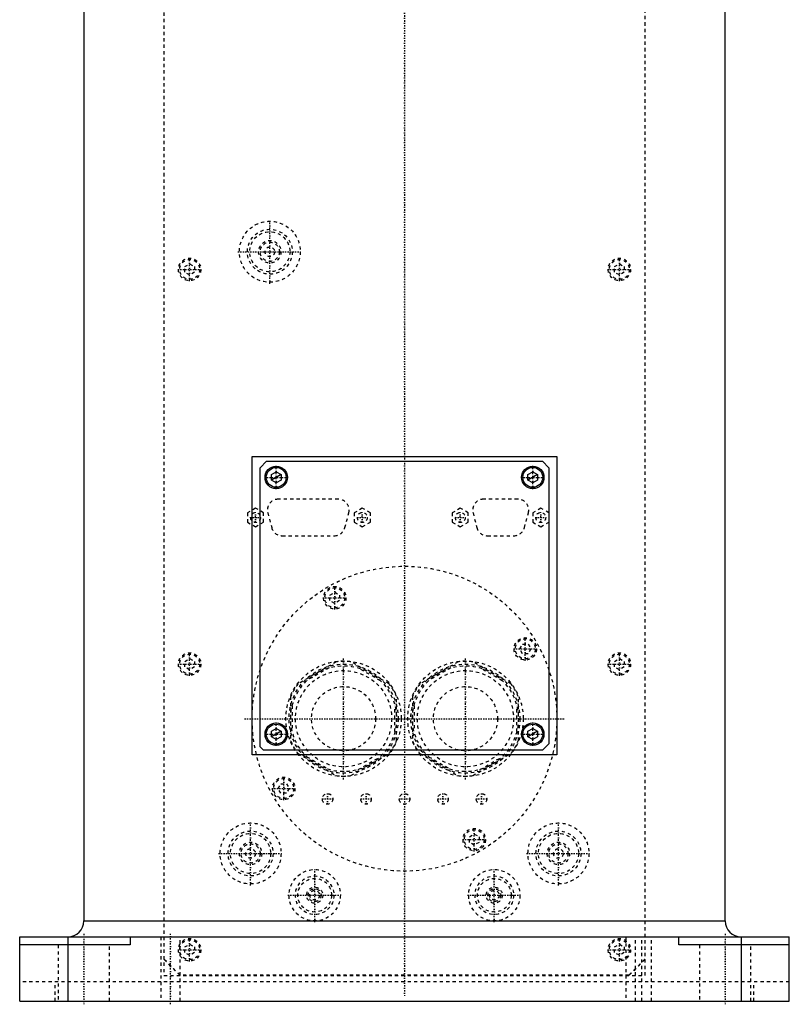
# Model space of a CAD drawing. Extents: x -120 to 120, y -1 to 900.
# Tile 1 of 9: x -120 to 120, y -1 to 306. Entities that reach past the tile are written whole.
import ezdxf

# ---------------------------------------------------------------- set-up
doc = ezdxf.new("R2010")
doc.units = 0
doc.linetypes.add('CENTER', pattern=[1.5, 0.45, -0.5, 0.05, -0.5])
doc.linetypes.add('DASHED', pattern=[2, 1, -1])
for name, color, linetype in [('AM_0', 7, 'CONTINUOUS'), ('AM_10', 7, 'CONTINUOUS'), ('AM_3', 7, 'DASHED'), ('AM_7', 7, 'CENTER')]:
    doc.layers.add(name, color=color, linetype=linetype)

msp = doc.modelspace()

# ---------------------------------------------------------------- linework, layer by layer
at = {"layer": 'AM_0', "color": 7, "linetype": 'CONTINUOUS'}
for p, q in [((-100, 363), (-100, 25)), ((100, 25), (100, 363)), ((-47.5, 169.7), (47.5, 169.7)), ((-47.5, 76.7), (-47.5, 169.7)), ((47.5, 169.7), (47.5, 76.7)), ((-45, 166.2), (-43, 168.2)), ((-45, 79.2), (-45, 166.2)), ((-43, 168.2), (43, 168.2)), ((43, 168.2), (45, 166.2)), ((45, 166.2), (45, 80.2)), ((-41.5, 164.07), (-40, 164.93)), ((-41.5, 162.33), (-41.5, 164.07)), ((-40, 164.93), (-38.5, 164.07)), ((-38.5, 164.07), (-38.5, 162.33)), ((38.5, 164.07), (40, 164.93)), ((38.5, 162.33), (38.5, 164.07)), ((40, 164.93), (41.5, 164.07)), ((41.5, 164.07), (41.5, 162.33)), ((-40, 161.47), (-41.5, 162.33)), ((-38.5, 162.33), (-40, 161.47)), ((40, 161.47), (38.5, 162.33)), ((41.5, 162.33), (40, 161.47)), ((-41.5, 84.07), (-40, 84.93)), ((-41.5, 82.33), (-41.5, 84.07)), ((-40, 84.93), (-38.5, 84.07)), ((-38.5, 84.07), (-38.5, 82.33)), ((38.5, 84.07), (40, 84.93)), ((38.5, 82.33), (38.5, 84.07)), ((40, 84.93), (41.5, 84.07)), ((41.5, 84.07), (41.5, 82.33)), ((-40, 81.47), (-41.5, 82.33)), ((-38.5, 82.33), (-40, 81.47)), ((40, 81.47), (38.5, 82.33)), ((41.5, 82.33), (40, 81.47)), ((45, 80.2), (43, 78.2)), ((-44, 78.2), (-45, 79.2)), ((43, 78.2), (-44, 78.2)), ((47.5, 76.7), (-47.5, 76.7)), ((-100, 25), (100, 25)), ((-120, 20), (120, 20)), ((-120, 0), (-120, 20)), ((-105, 20), (-105, 0)), ((-85.5, 20), (-85.5, 17.5)), ((85.5, 17.5), (85.5, 20)), ((105, 20), (105, 0)), ((120, 0), (120, 20)), ((-85.5, 17.5), (-120, 17.5)), ((120, 17.5), (85.5, 17.5)), ((-120, 0), (120, 0))]:
    msp.add_line(p, q, dxfattribs=at)
for centre, radius in [((-40, 163.2), 3.5), ((-40, 163.2), 3.1), ((40, 163.2), 3.5), ((40, 163.2), 3.1), ((-40, 83.2), 3.5), ((-40, 83.2), 3.1), ((40, 83.2), 3.5), ((40, 83.2), 3.1)]:
    msp.add_circle(centre, radius, dxfattribs=at)
for centre, start, end in [((-105, 25), 270, 0), ((105, 25), 180, 270)]:
    msp.add_arc(centre, 5, start, end, dxfattribs=at)
at = {"layer": 'AM_10', "color": 7, "linetype": 'CONTINUOUS'}
for p, q in [((-38.5, 164.07), (-41.5, 162.33)), ((41.5, 164.07), (38.5, 162.33)), ((-38.5, 84.07), (-41.5, 82.33)), ((41.5, 84.07), (38.5, 82.33))]:
    msp.add_line(p, q, dxfattribs=at)
at = {"layer": 'AM_3', "color": 6, "linetype": 'DASHED'}
for p, q in [((-75, 320), (-75, 8)), ((75, 8), (75, 320)), ((-74.95, 13.05), (-74.95, 318.95)), ((74.95, 318.95), (74.95, 13.05)), ((-68.5, 228.87), (-67, 229.73)), ((-68.5, 227.13), (-68.5, 228.87)), ((-67, 226.27), (-68.5, 227.13)), ((-67, 229.73), (-65.5, 228.87)), ((-65.5, 227.13), (-67, 226.27)), ((-65.5, 228.87), (-65.5, 227.13)), ((65.5, 228.87), (67, 229.73)), ((65.5, 227.13), (65.5, 228.87)), ((67, 226.27), (65.5, 227.13)), ((67, 229.73), (68.5, 228.87)), ((68.5, 227.13), (67, 226.27)), ((68.5, 228.87), (68.5, 227.13)), ((-46.45, 153.59), (-48.95, 152.14)), ((-43.95, 152.14), (-46.45, 153.59)), ((-20.66, 156.4), (-39.34, 156.4)), ((-13.15, 153.59), (-15.65, 152.14)), ((-10.65, 152.14), (-13.15, 153.59)), ((17.4, 153.59), (14.9, 152.14)), ((19.9, 152.14), (17.4, 153.59)), ((35.34, 156.4), (24.66, 156.4)), ((42.5, 153.59), (40, 152.14)), ((45, 152.14), (42.5, 153.59)), ((-48.95, 152.14), (-48.95, 149.26)), ((-43.95, 149.26), (-43.95, 152.14)), ((-42.63, 152.13), (-41.42, 147.53)), ((-18.58, 147.53), (-17.37, 152.13)), ((-15.65, 152.14), (-15.65, 149.26)), ((-10.65, 149.26), (-10.65, 152.14)), ((14.9, 152.14), (14.9, 149.26)), ((19.9, 149.26), (19.9, 152.14)), ((21.37, 152.13), (22.58, 147.53)), ((37.42, 147.53), (38.63, 152.13)), ((40, 152.14), (40, 149.26)), ((-48.95, 149.26), (-46.45, 147.81)), ((-46.45, 147.81), (-43.95, 149.26)), ((-15.65, 149.26), (-13.15, 147.81)), ((-13.15, 147.81), (-10.65, 149.26)), ((14.9, 149.26), (17.4, 147.81)), ((17.4, 147.81), (19.9, 149.26)), ((40, 149.26), (42.5, 147.81)), ((42.5, 147.81), (45, 149.26)), ((-38.13, 145), (-21.87, 145)), ((25.87, 145), (34.13, 145)), ((-23.25, 126.54), (-21.75, 127.4)), ((-23.25, 124.81), (-23.25, 126.54)), ((-21.75, 127.4), (-20.25, 126.54)), ((-20.25, 126.54), (-20.25, 124.81)), ((-21.75, 123.94), (-23.25, 124.81)), ((-20.25, 124.81), (-21.75, 123.94)), ((35.94, 109.75), (36.81, 111.25)), ((36.81, 111.25), (38.54, 111.25)), ((38.54, 111.25), (39.4, 109.75)), ((36.81, 108.25), (35.94, 109.75)), ((38.54, 108.25), (36.81, 108.25)), ((39.4, 109.75), (38.54, 108.25)), ((-68.5, 105.87), (-67, 106.73)), ((-68.5, 104.13), (-68.5, 105.87)), ((-67, 106.73), (-65.5, 105.87)), ((-65.5, 105.87), (-65.5, 104.13)), ((-21.3, 105.73), (-33.2, 98.85)), ((-4.8, 98.85), (-16.7, 105.73)), ((16.7, 105.73), (4.8, 98.85)), ((33.2, 98.85), (21.3, 105.73)), ((65.5, 105.87), (67, 106.73)), ((65.5, 104.13), (65.5, 105.87)), ((67, 106.73), (68.5, 105.87)), ((68.5, 105.87), (68.5, 104.13)), ((-67, 103.27), (-68.5, 104.13)), ((-65.5, 104.13), (-67, 103.27)), ((-23.51, 103.87), (-30.49, 99.84)), ((-7.51, 99.84), (-14.49, 103.87)), ((14.49, 103.87), (7.51, 99.84)), ((30.49, 99.84), (23.51, 103.87)), ((67, 103.27), (65.5, 104.13)), ((68.5, 104.13), (67, 103.27)), ((-35.5, 94.88), (-35.5, 81.12)), ((-2.5, 81.12), (-2.5, 94.88)), ((2.5, 94.88), (2.5, 81.12)), ((35.5, 81.12), (35.5, 94.88)), ((-35, 92.03), (-35, 83.97)), ((-3, 83.97), (-3, 92.03)), ((3, 92.03), (3, 83.97)), ((35, 83.97), (35, 92.03)), ((-33.2, 77.15), (-21.3, 70.27)), ((-16.7, 70.27), (-4.8, 77.15)), ((4.8, 77.15), (16.7, 70.27)), ((21.3, 70.27), (33.2, 77.15)), ((-30.49, 76.16), (-23.51, 72.13)), ((-14.49, 72.13), (-7.51, 76.16)), ((7.51, 76.16), (14.49, 72.13)), ((23.51, 72.13), (30.49, 76.16)), ((-39.4, 66.25), (-38.54, 67.75)), ((-38.54, 67.75), (-36.81, 67.75)), ((-36.81, 67.75), (-35.94, 66.25)), ((-38.54, 64.75), (-39.4, 66.25)), ((-36.81, 64.75), (-38.54, 64.75)), ((-35.94, 66.25), (-36.81, 64.75)), ((20.25, 51.19), (21.75, 52.06)), ((20.25, 49.46), (20.25, 51.19)), ((21.75, 48.6), (20.25, 49.46)), ((21.75, 52.06), (23.25, 51.19)), ((23.25, 49.46), (21.75, 48.6)), ((23.25, 51.19), (23.25, 49.46)), ((-76, 20), (-76, 0)), ((-70, 0), (-70, 20)), ((69, 20), (69, 0)), ((72, 0), (72, 20)), ((74, 0), (74, 20)), ((77, 0), (77, 20)), ((-108, 17.5), (-108, 0)), ((-92, 0), (-92, 17.5)), ((-68.5, 16.87), (-67, 17.73)), ((-68.5, 15.13), (-68.5, 16.87)), ((-67, 17.73), (-65.5, 16.87)), ((-65.5, 16.87), (-65.5, 15.13)), ((65.5, 16.87), (67, 17.73)), ((65.5, 15.13), (65.5, 16.87)), ((67, 17.73), (68.5, 16.87)), ((68.5, 16.87), (68.5, 15.13)), ((92, 17.5), (92, 0)), ((108, 0), (108, 17.5)), ((-70, 8), (-75, 13)), ((-69.95, 8.05), (-74.95, 13.05)), ((-67, 14.27), (-68.5, 15.13)), ((-65.5, 15.13), (-67, 14.27)), ((67, 14.27), (65.5, 15.13)), ((68.5, 15.13), (67, 14.27)), ((74.95, 13.05), (69.95, 8.05)), ((75, 13), (70, 8)), ((-75, 8), (75, 8)), ((69.95, 8.05), (-69.95, 8.05)), ((120, 6), (-120, 6)), ((-108.97, 0), (-108.97, 6)), ((108.97, 0), (108.97, 6))]:
    msp.add_line(p, q, dxfattribs=at)
for centre, radius in [((-42, 233.5), 9.5), ((-42, 233.5), 7), ((-42, 233.5), 6.25), ((-42, 233.5), 3.5), ((-42, 233.5), 3), ((-42, 233.5), 1.5), ((-67, 228), 3.5), ((-67, 228), 3.1), ((67, 228), 3.5), ((67, 228), 3.1), ((-46.45, 150.7), 1.55), ((-13.15, 150.7), 1.55), ((17.4, 150.7), 1.55), ((42.5, 150.7), 1.55), ((0, 88), 47.5), ((-21.75, 125.67), 3.5), ((-21.75, 125.67), 3.1), ((37.67, 109.75), 3.5), ((37.67, 109.75), 3.1), ((-67, 105), 3.5), ((-67, 105), 3.1), ((67, 105), 3.5), ((67, 105), 3.1), ((-19, 88), 18), ((-19, 88), 17), ((-19, 88), 16.5), ((19, 88), 18), ((19, 88), 17), ((19, 88), 16.5), ((-19, 88), 15), ((19, 88), 15), ((-19, 88), 10), ((19, 88), 10), ((-37.67, 66.25), 3.5), ((-37.67, 66.25), 3.1), ((-24, 63), 1.65), ((-12, 63), 1.65), ((0, 63), 1.65), ((12, 63), 1.65), ((24, 63), 1.65), ((-48, 46), 9.5), ((48, 46), 9.5), ((-48, 46), 7), ((-48, 46), 6.25), ((21.75, 50.33), 3.5), ((21.75, 50.33), 3.1), ((48, 46), 7), ((48, 46), 6.25), ((-48, 46), 3.5), ((48, 46), 3.5), ((-48, 46), 3), ((-48, 46), 1.5), ((48, 46), 3), ((48, 46), 1.5), ((-28, 33), 8), ((28, 33), 8), ((-28, 33), 6), ((-28, 33), 5.25), ((28, 33), 6), ((28, 33), 5.25), ((-28, 33), 2.5), ((-28, 33), 2), ((-28, 33), 1.5), ((28, 33), 2.5), ((28, 33), 2), ((28, 33), 1.5), ((-67, 16), 3.5), ((-67, 16), 3.1), ((67, 16), 3.5), ((67, 16), 3.1)]:
    msp.add_circle(centre, radius, dxfattribs=at)
for centre, radius, start, end in [((-39.34, 153), 3.4, 90, 194.7436), ((-20.66, 153), 3.4, 345.2564, 90), ((24.66, 153), 3.4, 90, 194.7436), ((35.34, 153), 3.4, 345.2564, 90), ((-38.13, 148.4), 3.4, 194.7436, 270), ((-21.87, 148.4), 3.4, 270, 345.2564), ((25.87, 148.4), 3.4, 194.7436, 270), ((34.13, 148.4), 3.4, 270, 345.2564), ((-19, 88), 17.87, 82.6199, 97.3801), ((19, 88), 17.87, 82.6199, 97.3801), ((-19, 88), 17.87, 142.6199, 157.3801), ((-19, 88), 17.87, 22.6199, 37.3801), ((19, 88), 17.87, 142.6199, 157.3801), ((19, 88), 17.87, 22.6199, 37.3801), ((-19, 88), 17.88, 202.6199, 217.3801), ((-19, 88), 17.87, 322.6199, 337.3801), ((19, 88), 17.88, 202.6199, 217.3801), ((19, 88), 17.87, 322.6199, 337.3801), ((-19, 88), 17.87, 262.6199, 277.3801), ((19, 88), 17.87, 262.6199, 277.3801)]:
    msp.add_arc(centre, radius, start, end, dxfattribs=at)
at = {"layer": 'AM_7', "color": 4, "linetype": 'CENTER'}
for p, q in [((0, 406.4), (0, 1.6)), ((-42, 223.53), (-42, 243.47)), ((-51.98, 233.5), (-32.02, 233.5)), ((-67, 224.32), (-67, 231.68)), ((67, 224.32), (67, 231.68)), ((-70.67, 228), (-63.33, 228)), ((63.33, 228), (70.67, 228)), ((-40, 159.53), (-40, 166.88)), ((40, 159.53), (40, 166.88)), ((-43.67, 163.2), (-36.33, 163.2)), ((36.33, 163.2), (43.67, 163.2)), ((-48.08, 150.7), (-44.82, 150.7)), ((-46.45, 149.07), (-46.45, 152.33)), ((-14.78, 150.7), (-11.52, 150.7)), ((-13.15, 149.07), (-13.15, 152.33)), ((15.77, 150.7), (19.03, 150.7)), ((17.4, 149.07), (17.4, 152.33)), ((40.87, 150.7), (44.13, 150.7)), ((42.5, 149.07), (42.5, 152.33)), ((-21.75, 122), (-21.75, 129.35)), ((-25.43, 125.67), (-18.08, 125.67)), ((37.67, 106.08), (37.67, 113.42)), ((-67, 101.33), (-67, 108.67)), ((34, 109.75), (41.35, 109.75)), ((67, 101.33), (67, 108.67)), ((-70.67, 105), (-63.33, 105)), ((-19, 69.1), (-19, 106.9)), ((19, 69.1), (19, 106.9)), ((63.33, 105), (70.67, 105)), ((-49.88, 88), (49.88, 88)), ((-40, 79.53), (-40, 86.88)), ((40, 79.53), (40, 86.88)), ((-43.67, 83.2), (-36.33, 83.2)), ((36.33, 83.2), (43.67, 83.2)), ((-37.67, 62.58), (-37.67, 69.93)), ((-41.35, 66.25), (-34, 66.25)), ((-24, 61.27), (-24, 64.73)), ((-12, 61.27), (-12, 64.73)), ((12, 61.27), (12, 64.73)), ((24, 61.27), (24, 64.73)), ((-25.73, 63), (-22.27, 63)), ((-13.73, 63), (-10.27, 63)), ((-1.73, 63), (1.73, 63)), ((10.27, 63), (13.73, 63)), ((22.27, 63), (25.73, 63)), ((-48, 36.02), (-48, 55.98)), ((48, 36.02), (48, 55.98)), ((21.75, 46.65), (21.75, 54)), ((18.07, 50.33), (25.43, 50.33)), ((-57.98, 46), (-38.02, 46)), ((38.02, 46), (57.98, 46)), ((-28, 24.6), (-28, 41.4)), ((28, 24.6), (28, 41.4)), ((-36.4, 33), (-19.6, 33)), ((19.6, 33), (36.4, 33)), ((-100, 21), (-100, -1)), ((-73, -1), (-73, 21)), ((-67, 12.32), (-67, 19.68)), ((67, 12.32), (67, 19.68)), ((100, 21), (100, -1)), ((-70.67, 16), (-63.33, 16)), ((63.33, 16), (70.67, 16))]:
    msp.add_line(p, q, dxfattribs=at)

doc.saveas('drawing.dxf')
